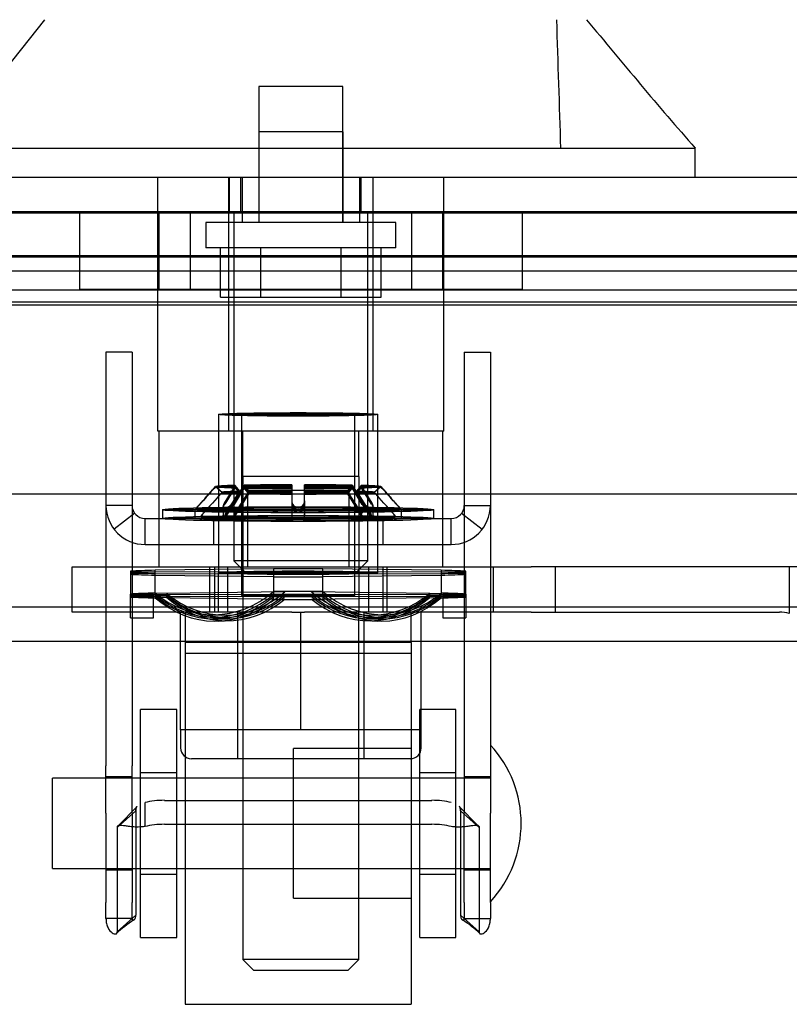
# Model space of a CAD drawing. Header units: inches. Extents: x 1 to 299, y -2 to 199.
# Tile 12 of 57: x 86.23 to 88.36, y 24.78 to 27.5. Entities that reach past the tile are written whole.
import ezdxf
from ezdxf.enums import TextEntityAlignment as Align
from ezdxf.lldxf.tags import DXFTag

# ---------------------------------------------------------------- set-up
doc = ezdxf.new("R2010")
doc.units = ezdxf.units.IN
doc.header["$MEASUREMENT"] = 0
for name, color, linetype in [('COM70220', 7, 'Continuous'), ('COM70838', 7, 'Continuous'), ('COM70839-1', 7, 'Continuous'), ('COM71195-5', 7, 'Continuous'), ('COM71298-1', 7, 'Continuous'), ('COM71299-1', 7, 'Continuous'), ('Default', 7, 'Continuous'), ('HAN13068', 7, 'Continuous'), ('HAN13068_NUT', 7, 'Continuous'), ('HAN13068_SCREW', 7, 'Continuous'), ('HAN_NUT', 7, 'Continuous'), ('NTS18147', 7, 'Continuous'), ('ROL87452', 7, 'Continuous'), ('RVT17786', 7, 'Continuous'), ('RVT19000', 7, 'Continuous'), ('SPC87322', 7, 'Continuous'), ('STD26122', 7, 'Continuous'), ('WAF25376', 7, 'Continuous'), ('WAM30038', 7, 'Continuous')]:
    doc.layers.add(name, color=color, linetype=linetype)
doc.styles.add('SEACAD_Times_New_Roman', font='times.ttf')
tags = doc.linetypes.add('HIDDEN2', pattern=[0.1875, 0.125, -0.0625]).pattern_tags.tags
tags[6:7] = [DXFTag(74, 4), DXFTag(75, 0), DXFTag(340, '0'), DXFTag(46, 0.0), DXFTag(50, 0.0), DXFTag(44, 0.0), DXFTag(45, 0.0)]
tags[4:5] = [DXFTag(74, 4), DXFTag(75, 0), DXFTag(340, '0'), DXFTag(46, 0.0), DXFTag(50, 0.0), DXFTag(44, 0.0), DXFTag(45, 0.0)]
doc.dimstyles.new('HAMMOND_(STH_-_300x200)', dxfattribs={"dimtxt": 1.5, "dimasz": 1.875, "dimexe": 0.75, "dimexo": 0.75, "dimgap": 0.375, "dimtad": 0, "dimtih": 1, "dimtoh": 1, "dimzin": 0, "dimdsep": 46, "dimtxsty": 'SEACAD_Times_New_Roman', "dimblk1": '_SE_FILLED', "dimblk2": '_SE_FILLED', "dimsah": 1, "dimcen": 0.75, "dimadec": 0, "dimazin": 0, "dimtfac": 0.8, "dimtofl": 0, "dimtmove": 0, "dimatfit": 3, "dimfxl": 1, "dimtolj": 1, "dimtzin": 0, "dimarcsym": 0})

# ---------------------------------------------------------------- blocks, each defined once
blk = doc.blocks.new('SE2')
at = {"layer": 'COM70220', "color": 7, "linetype": 'HIDDEN2'}
for p, q in [((68.4325, 26.9647), (88.9005, 26.9647)), ((68.4325, 26.9637), (88.9005, 26.9637)), ((68.4325, 26.9617), (88.9005, 26.9617)), ((68.4325, 26.7157), (88.9005, 26.7157))]:
    blk.add_line(p, q, dxfattribs=at)
at = {"layer": 'COM70838', "color": 7, "linetype": 'HIDDEN2'}
for p, q in [((86.377, 25.8587), (86.377, 25.9837)), ((86.377, 25.9837), (86.502, 25.9837)), ((86.502, 25.9837), (87.5576, 25.9837)), ((86.757, 25.9837), (86.757, 25.8587)), ((86.807, 25.9837), (86.807, 25.8587)), ((87.197, 25.8587), (87.197, 25.9837)), ((87.247, 25.9837), (87.247, 25.8587)), ((87.5405, 25.9837), (87.5405, 25.8587)), ((87.5576, 25.9837), (87.646, 25.9837)), ((88.3594, 25.9837), (87.646, 25.9837)), ((87.7135, 25.8587), (87.7135, 25.9837)), ((88.457, 25.9837), (88.3594, 25.9837)), ((88.3594, 25.9837), (88.3594, 25.8554)), ((86.502, 25.8587), (86.377, 25.8587)), ((86.9843, 25.8587), (86.502, 25.8587)), ((87.5576, 25.8587), (87.0197, 25.8587)), ((87.646, 25.8587), (87.5576, 25.8587)), ((87.646, 25.8587), (88.332, 25.8587))]:
    blk.add_line(p, q, dxfattribs=at)
blk.add_arc((88.332, 25.7417), 0.117, 76.4554, 90, dxfattribs=at)
at = {"layer": 'COM70839-1', "color": 7, "linetype": 'HIDDEN2'}
for p, q in [((86.5428, 26.5767), (86.4708, 26.5767)), ((86.4708, 26.5767), (86.4708, 26.5317)), ((86.5428, 26.5767), (86.5428, 26.5317)), ((87.4612, 26.5767), (87.5332, 26.5767)), ((87.4612, 26.5767), (87.4612, 26.5317)), ((87.5332, 26.5767), (87.5332, 26.5317)), ((86.4708, 26.5317), (86.4708, 25.4344)), ((86.5428, 26.5317), (86.5428, 25.4344)), ((87.4612, 26.5317), (87.4612, 25.4344)), ((87.5332, 26.5317), (87.5332, 25.4344)), ((86.5428, 26.1537), (86.4708, 26.1537)), ((87.4612, 26.1537), (87.5332, 26.1537)), ((86.5503, 26.1318), (86.4931, 26.0879)), ((86.5788, 26.1177), (87.4252, 26.1177)), ((86.5788, 26.0457), (86.5788, 26.1177)), ((86.768, 26.1177), (86.768, 26.0457)), ((86.8615, 26.1177), (86.8615, 26.0457)), ((87.1425, 26.0457), (87.1425, 26.1177)), ((87.236, 26.1177), (87.236, 26.0457)), ((87.4252, 26.0457), (87.4252, 26.1177)), ((87.4538, 26.1318), (87.5109, 26.0879)), ((86.5788, 26.0457), (87.4252, 26.0457)), ((86.4708, 25.3032), (86.4708, 25.4344)), ((86.5428, 25.3032), (86.5428, 25.4344)), ((87.4612, 25.4344), (87.4612, 25.3032)), ((87.5332, 25.4344), (87.5332, 25.3032)), ((86.5428, 25.4037), (86.4708, 25.4037)), ((87.5332, 25.4037), (87.4612, 25.4037)), ((86.5788, 25.2664), (86.5788, 25.3327)), ((86.6327, 25.3388), (87.3713, 25.3388)), ((86.4708, 25.3032), (86.4708, 25.0565)), ((86.5531, 25.3097), (86.5017, 25.2633)), ((86.5568, 25.322), (86.5041, 25.2685)), ((86.5568, 25.3219), (86.5042, 25.2686)), ((86.5428, 25.3032), (86.5428, 25.0565)), ((86.5531, 25.3097), (86.5531, 25.0217)), ((87.4999, 25.2685), (87.4472, 25.322)), ((87.4998, 25.2686), (87.4473, 25.3219)), ((87.4509, 25.3097), (87.5023, 25.2633)), ((87.4509, 25.3097), (87.4509, 25.0217)), ((87.4612, 25.0565), (87.4612, 25.3032)), ((87.5332, 25.0565), (87.5332, 25.3032)), ((86.5017, 25.2633), (86.5017, 24.9753)), ((86.6327, 25.2726), (87.3713, 25.2726)), ((87.5023, 25.2633), (87.5023, 24.9753)), ((86.4708, 25.1467), (86.5428, 25.1467)), ((87.4612, 25.1467), (87.5332, 25.1467)), ((86.4708, 25.0123), (86.4708, 25.0565)), ((86.5428, 25.0123), (86.5428, 25.0565)), ((87.4612, 25.0565), (87.4612, 25.0123)), ((87.5332, 25.0565), (87.5332, 25.0123)), ((86.5428, 25.0123), (86.4708, 25.0123)), ((86.5531, 25.0217), (86.5017, 24.9753)), ((87.4509, 25.0217), (87.5023, 24.9753)), ((87.4612, 25.0123), (87.5332, 25.0123))]:
    blk.add_line(p, q, dxfattribs=at)
for centre, radius, start, end in [((86.5788, 26.1537), 0.108, 180, 270), ((86.5788, 26.1537), 0.036, 180, 270), ((87.4252, 26.1537), 0.108, 270, 0), ((87.4252, 26.1537), 0.036, 270, 0), ((86.693, 24.7725), 0.2767, 121.5783, 134.4337), ((87.3112, 24.7729), 0.2764, 45.5509, 58.4259)]:
    blk.add_arc(centre, radius, start, end, dxfattribs=at)
for centre, major_axis, start_param, end_param in [((86.6327, 25.2998), (-0.1, 0), 4.712389, 5.281717), ((87.3713, 25.2998), (0.1, 0), 1.001468, 1.570796), ((86.6327, 25.2335), (0.1, 0), 1.570796, 2.140125), ((87.3713, 25.2335), (0.1, 0), 1.001468, 1.570796)]:
    blk.add_ellipse(centre, major_axis=major_axis, ratio=0.390731, start_param=start_param, end_param=end_param, dxfattribs=at)
for points, knots in [([(86.5531, 25.3097), (86.5531, 25.3102), (86.5531, 25.3107), (86.5532, 25.3113), (86.5532, 25.3115), (86.5532, 25.3118), (86.5532, 25.3119), (86.5533, 25.3129), (86.5533, 25.3136), (86.5537, 25.3156), (86.554, 25.317), (86.5552, 25.3198), (86.5561, 25.3212), (86.5573, 25.3225)], [0, 0, 0, 0, 0.03125, 0.03125, 0.046875, 0.046875, 0.0625, 0.0625, 0.125, 0.125, 0.25, 0.25, 0.4245775, 0.4245775, 0.4245775, 0.4245775]), ([(86.5564, 25.3215), (86.5556, 25.3205), (86.555, 25.3194), (86.5535, 25.3158), (86.5531, 25.313), (86.5531, 25.3097)], [0.617349, 0.617349, 0.617349, 0.617349, 0.75, 0.75, 1, 1, 1, 1]), ([(87.4509, 25.3097), (87.4509, 25.3102), (87.4509, 25.3107), (87.4509, 25.3113), (87.4508, 25.3115), (87.4508, 25.3118), (87.4508, 25.3119), (87.4508, 25.3129), (87.4507, 25.3136), (87.4504, 25.3156), (87.45, 25.317), (87.4489, 25.3198), (87.448, 25.3212), (87.4468, 25.3225)], [0, 0, 0, 0, 0.03125, 0.03125, 0.046875, 0.046875, 0.0625, 0.0625, 0.125, 0.125, 0.25, 0.25, 0.4245775, 0.4245775, 0.4245775, 0.4245775]), ([(87.4476, 25.3215), (87.4484, 25.3205), (87.449, 25.3194), (87.4505, 25.3158), (87.4509, 25.313), (87.4509, 25.3097)], [0.617349, 0.617349, 0.617349, 0.617349, 0.75, 0.75, 1, 1, 1, 1]), ([(86.5788, 25.2664), (86.5772, 25.2662), (86.574, 25.2658), (86.5677, 25.2653), (86.5601, 25.265), (86.5516, 25.265), (86.5413, 25.2657), (86.5301, 25.267), (86.5192, 25.2688), (86.5112, 25.2698), (86.5062, 25.2696), (86.5034, 25.2683), (86.502, 25.2664), (86.5018, 25.2643), (86.5017, 25.2633)], [0, 0, 0, 0, 0.040175, 0.080102, 0.158226, 0.23381, 0.30692, 0.445198, 0.573002, 0.690655, 0.799398, 0.868041, 0.934412, 1, 1, 1, 1]), ([(87.5023, 25.2633), (87.5023, 25.2641), (87.5021, 25.2655), (87.5014, 25.2674), (87.5001, 25.2686), (87.4962, 25.2702), (87.4878, 25.2693), (87.4759, 25.2673), (87.4675, 25.2662), (87.4595, 25.2654), (87.4496, 25.2649), (87.4379, 25.265), (87.4295, 25.2659), (87.4252, 25.2664)], [0, 0, 0, 0, 0.049102, 0.098523, 0.149018, 0.200844, 0.426475, 0.554365, 0.622319, 0.692911, 0.79099, 0.893216, 1, 1, 1, 1]), ([(87.4998, 25.2686), (87.5, 25.2685), (87.5009, 25.2678), (87.5021, 25.2664), (87.5022, 25.2643), (87.5023, 25.2633)], [0.8443495, 0.8443495, 0.8443495, 0.8443495, 0.868041, 0.9344119, 1, 1, 1, 1]), ([(86.4708, 25.0123), (86.4708, 25.0115), (86.4708, 25.0107), (86.4709, 25.0098), (86.4709, 25.0095), (86.4709, 25.0091), (86.4709, 25.009), (86.471, 25.0073), (86.4711, 25.0063), (86.4715, 25.0026), (86.4719, 25.0004), (86.4733, 24.9942), (86.4748, 24.9903), (86.4797, 24.9803), (86.4839, 24.9756), (86.4918, 24.97), (86.4954, 24.9691), (86.4991, 24.9699), (86.5001, 24.9705), (86.5009, 24.9717), (86.501, 24.9719), (86.5012, 24.9724), (86.5012, 24.9725), (86.5013, 24.9729), (86.5014, 24.9731), (86.5015, 24.9737), (86.5016, 24.9744), (86.5017, 24.9753)], [0, 0, 0, 0, 0.015625, 0.015625, 0.023438, 0.023438, 0.03125, 0.03125, 0.0625, 0.0625, 0.125, 0.125, 0.25, 0.25, 0.5, 0.5, 0.75, 0.75, 0.875, 0.875, 0.90625, 0.90625, 0.921875, 0.921875, 0.9375, 0.9375, 1, 1, 1, 1]), ([(86.5428, 25.0123), (86.5428, 25.0121), (86.5428, 25.0116), (86.543, 25.0106), (86.5433, 25.0095), (86.5439, 25.0086), (86.5455, 25.0073), (86.5488, 25.0079), (86.5513, 25.0117), (86.5524, 25.0152), (86.5528, 25.0172), (86.553, 25.0194), (86.5531, 25.021), (86.5531, 25.0217)], [0, 0, 0, 0, 0.026381, 0.052905, 0.106971, 0.162948, 0.220486, 0.464488, 0.727123, 0.794792, 0.862936, 0.931376, 1, 1, 1, 1]), ([(87.4509, 25.0217), (87.4509, 25.021), (87.451, 25.0194), (87.4512, 25.0172), (87.4516, 25.0152), (87.4527, 25.0117), (87.4553, 25.0079), (87.4585, 25.0073), (87.4601, 25.0086), (87.4607, 25.0095), (87.461, 25.0106), (87.4612, 25.0116), (87.4612, 25.0121), (87.4612, 25.0123)], [0, 0, 0, 0, 0.068623, 0.137063, 0.205208, 0.272877, 0.535512, 0.779514, 0.837052, 0.893029, 0.947093, 0.973617, 1, 1, 1, 1]), ([(87.5023, 24.9753), (87.5024, 24.9749), (87.5024, 24.9744), (87.5025, 24.9739), (87.5025, 24.9737), (87.5026, 24.9735), (87.5026, 24.9734), (87.5028, 24.9725), (87.503, 24.9719), (87.5039, 24.9705), (87.5049, 24.9699), (87.5087, 24.9691), (87.5122, 24.97), (87.5201, 24.9756), (87.5243, 24.9804), (87.5284, 24.9886), (87.5292, 24.9904), (87.5306, 24.9943), (87.5312, 24.9964), (87.5319, 24.9994), (87.5321, 25.0004), (87.5324, 25.0021), (87.5325, 25.0027), (87.5327, 25.0039), (87.5327, 25.0046), (87.5329, 25.0056), (87.5329, 25.0062), (87.533, 25.0071), (87.533, 25.0074), (87.5331, 25.008), (87.5331, 25.0085), (87.5331, 25.0094), (87.5332, 25.0106), (87.5332, 25.0123)], [0, 0, 0, 0, 0.03125, 0.03125, 0.046875, 0.046875, 0.0625, 0.0625, 0.125, 0.125, 0.25, 0.25, 0.5, 0.5, 0.75, 0.75, 0.8125, 0.8125, 0.875, 0.875, 0.90625, 0.90625, 0.921875, 0.921875, 0.9375, 0.9375, 0.953125, 0.953125, 0.960938, 0.960938, 0.96875, 0.96875, 1, 1, 1, 1])]:
    blk.add_open_spline(points, degree=3, knots=knots, dxfattribs=at)
at = {"layer": 'COM71195-5', "color": 7, "linetype": 'Continuous'}
for p, q in [((67.8565, 27.0607), (89.4765, 27.0607)), ((67.7616, 26.1857), (89.5714, 26.1857))]:
    blk.add_line(p, q, dxfattribs=at)
at = {"layer": 'COM71195-5', "color": 7, "linetype": 'HIDDEN2'}
for p, q in [((86.8111, 27.0607), (86.8111, 26.9657)), ((86.8425, 27.0607), (86.8425, 26.9657)), ((87.1765, 26.9657), (87.1765, 27.0607)), ((87.208, 27.0607), (87.208, 26.9657)), ((67.8565, 26.9657), (89.4765, 26.9657))]:
    blk.add_line(p, q, dxfattribs=at)
at = {"layer": 'COM71298-1', "color": 7, "linetype": 'HIDDEN2'}
for p, q in [((89.2675, 26.843), (68.2295, 26.843)), ((89.0175, 26.8005), (68.4795, 26.8005)), ((89.2672, 26.748), (68.2298, 26.748)), ((89.0175, 26.7069), (68.4795, 26.7069))]:
    blk.add_line(p, q, dxfattribs=at)
at = {"layer": 'COM71299-1', "color": 7, "linetype": 'HIDDEN2'}
for p, q in [((68.2295, 26.8407), (89.2675, 26.8407)), ((66.9495, 25.7787), (114.8195, 25.7787))]:
    blk.add_line(p, q, dxfattribs=at)
at = {"layer": 'COM71299-1', "color": 7, "linetype": 'Continuous'}
blk.add_line((66.9495, 25.8737), (114.8195, 25.8737), dxfattribs=at)
at = {"layer": 'HAN13068', "color": 7, "linetype": 'HIDDEN2'}
for p, q in [((86.0186, 27.1407), (86.3022, 27.4957)), ((87.126, 27.1857), (86.893, 27.1857)), ((86.893, 27.1857), (86.893, 26.9357)), ((87.126, 26.9357), (87.126, 27.1857)), ((86.614, 26.3587), (86.614, 27.0607)), ((86.8099, 26.3587), (86.8099, 27.0607)), ((86.847, 27.0607), (86.847, 26.9357)), ((87.172, 26.9357), (87.172, 27.0607)), ((87.2091, 26.3587), (87.2091, 27.0607)), ((87.405, 26.3587), (87.405, 27.0607)), ((86.8099, 26.3587), (86.614, 26.3587)), ((87.2091, 26.3587), (86.8099, 26.3587)), ((86.8495, 26.2337), (86.8495, 26.3587)), ((87.1695, 26.2337), (87.1695, 26.3587)), ((87.405, 26.3587), (87.2091, 26.3587)), ((87.0095, 26.2337), (86.8495, 26.2337)), ((87.1695, 26.2337), (87.0095, 26.2337)), ((86.8495, 25.8587), (86.8495, 24.8987)), ((87.1695, 24.8987), (87.1695, 25.8587)), ((87.1695, 24.8987), (86.8495, 24.8987)), ((86.8495, 24.8987), (86.8795, 24.8687)), ((87.1395, 24.8687), (87.1695, 24.8987)), ((87.1395, 24.8687), (86.8795, 24.8687))]:
    blk.add_line(p, q, dxfattribs=at)
at = {"layer": 'HAN13068', "color": 7, "linetype": 'Continuous'}
for p, q in [((85.9196, 27.1407), (86.2711, 27.1407)), ((86.2711, 27.1407), (86.5039, 27.1407)), ((86.5039, 27.1407), (86.9503, 27.1407)), ((86.9503, 27.1407), (87.0688, 27.1407)), ((87.0688, 27.1407), (87.1199, 27.1407)), ((87.1199, 27.1407), (87.2681, 27.1407)), ((87.2681, 27.1407), (87.7479, 27.1407)), ((87.7479, 27.1407), (88.0993, 27.1407)), ((88.0994, 27.0607), (88.0994, 27.1436))]:
    blk.add_line(p, q, dxfattribs=at)
blk.add_arc((100.2152, 37.685), 16.0617, 219.37458, 221.03271, dxfattribs=at)
at = {"layer": 'HAN13068', "color": 7, "linetype": 'HIDDEN2'}
blk.add_open_spline([(87.728, 27.1407), (87.7243, 27.259), (87.7205, 27.3774), (87.7168, 27.4957)], degree=3, dxfattribs=at)
at = {"layer": 'HAN13068_NUT', "color": 7, "linetype": 'HIDDEN2'}
for p, q in [((86.677, 25.5337), (86.677, 25.8587)), ((86.8345, 25.8587), (86.8345, 25.4537)), ((87.0095, 25.5337), (87.0095, 25.8587)), ((87.1845, 25.4537), (87.1845, 25.8587)), ((87.342, 25.5337), (87.342, 25.8587)), ((86.8433, 25.5337), (86.677, 25.5337)), ((86.677, 25.5337), (86.677, 25.4837)), ((87.0095, 25.5337), (86.8433, 25.5337)), ((87.1758, 25.5337), (87.0095, 25.5337)), ((87.342, 25.5337), (87.1758, 25.5337)), ((87.342, 25.4837), (87.342, 25.5337)), ((87.312, 25.4537), (86.707, 25.4537))]:
    blk.add_line(p, q, dxfattribs=at)
for centre, start, end in [((86.707, 25.4837), 180, 270), ((87.312, 25.4837), 270, 0)]:
    blk.add_arc(centre, 0.03, start, end, dxfattribs=at)
at = {"layer": 'HAN13068_SCREW', "color": 7, "linetype": 'HIDDEN2'}
for p, q in [((87.1255, 27.3107), (86.8935, 27.3107)), ((86.8935, 27.3107), (86.8935, 26.9357)), ((87.1255, 26.9357), (87.1255, 27.3107)), ((87.272, 26.9357), (86.747, 26.9357)), ((86.747, 26.9357), (86.747, 26.8657)), ((87.272, 26.8657), (87.272, 26.9357)), ((87.272, 26.8657), (86.747, 26.8657)), ((86.7872, 26.7287), (86.7872, 26.8657)), ((86.8984, 26.7287), (86.8984, 26.8657)), ((87.1207, 26.7287), (87.1207, 26.8657)), ((87.2318, 26.7287), (87.2318, 26.8657)), ((86.7872, 26.7287), (86.8984, 26.7287)), ((86.8984, 26.7287), (87.1207, 26.7287)), ((87.1207, 26.7287), (87.2318, 26.7287))]:
    blk.add_line(p, q, dxfattribs=at)
at = {"layer": 'HAN_NUT', "color": 7, "linetype": 'HIDDEN2'}
for p, q in [((86.3975, 26.9657), (86.3975, 26.7507)), ((86.617, 26.9657), (86.617, 26.7507)), ((86.7035, 26.9657), (86.7035, 26.7507)), ((87.3155, 26.9657), (87.3155, 26.7507)), ((87.402, 26.7507), (87.402, 26.9657)), ((87.6215, 26.9657), (87.6215, 26.7507)), ((86.3975, 26.7507), (86.7035, 26.7507)), ((86.7035, 26.7507), (87.3155, 26.7507)), ((87.3155, 26.7507), (87.6215, 26.7507))]:
    blk.add_line(p, q, dxfattribs=at)
at = {"layer": 'NTS18147', "color": 7, "linetype": 'HIDDEN2'}
for p, q in [((86.782, 26.4052), (86.782, 25.9677)), ((86.782, 26.4051), (86.782, 25.9677)), ((86.8455, 26.4052), (86.8455, 25.9047)), ((86.8455, 26.4051), (86.8455, 25.9047)), ((87.1585, 25.9047), (87.1585, 26.4052)), ((87.1585, 25.9047), (87.1585, 26.4051)), ((87.222, 25.9677), (87.222, 26.4052)), ((87.222, 25.9677), (87.222, 26.4051)), ((86.539, 25.9719), (86.539, 25.9089)), ((86.539, 25.9688), (86.539, 25.9089)), ((86.934, 25.9787), (86.607, 25.9745)), ((86.607, 25.9115), (86.607, 25.9745)), ((86.934, 25.9706), (86.607, 25.9695)), ((86.607, 25.9065), (86.607, 25.9695)), ((86.607, 25.9659), (86.934, 25.9648)), ((86.607, 25.961), (86.934, 25.9568)), ((86.934, 25.9787), (86.934, 25.9157)), ((86.934, 25.9706), (86.934, 25.9076)), ((87.397, 25.9745), (87.07, 25.9787)), ((87.07, 25.9157), (87.07, 25.9787)), ((87.397, 25.9695), (87.07, 25.9706)), ((87.07, 25.9076), (87.07, 25.9706)), ((87.07, 25.9648), (87.397, 25.9659)), ((87.07, 25.9568), (87.397, 25.961)), ((87.397, 25.9745), (87.397, 25.9115)), ((87.397, 25.9695), (87.397, 25.9065)), ((87.465, 25.9089), (87.465, 25.9719)), ((87.465, 25.9089), (87.465, 25.9688)), ((86.602, 25.9089), (86.539, 25.9089)), ((86.539, 25.8427), (86.539, 25.9089)), ((86.602, 25.9058), (86.539, 25.9058)), ((86.539, 25.8427), (86.539, 25.9058)), ((86.602, 25.9036), (86.539, 25.9036)), ((86.602, 25.9006), (86.539, 25.9006)), ((86.602, 25.8427), (86.602, 25.9089)), ((86.602, 25.8427), (86.602, 25.9058)), ((86.607, 25.9115), (86.607, 25.898)), ((86.6385, 25.9103), (86.607, 25.9115)), ((86.607, 25.9065), (86.607, 25.9029)), ((86.6385, 25.9062), (86.607, 25.9065)), ((86.6385, 25.9032), (86.607, 25.9029)), ((86.6385, 25.8992), (86.607, 25.898)), ((86.9655, 25.9145), (86.6385, 25.9103)), ((86.9655, 25.9073), (86.6385, 25.9062)), ((86.6385, 25.9032), (86.9655, 25.9021)), ((86.6385, 25.8992), (86.9655, 25.895)), ((86.934, 25.8938), (86.934, 25.9157)), ((86.9655, 25.9145), (86.934, 25.9157)), ((86.934, 25.9018), (86.934, 25.9076)), ((86.9655, 25.9073), (86.934, 25.9076)), ((86.9655, 25.9021), (86.934, 25.9018)), ((87.0385, 25.9145), (87.07, 25.9157)), ((87.3655, 25.9103), (87.0385, 25.9145)), ((87.0385, 25.9073), (87.07, 25.9076)), ((87.3655, 25.9062), (87.0385, 25.9073)), ((87.0385, 25.9021), (87.3655, 25.9032)), ((87.0385, 25.9021), (87.07, 25.9018)), ((87.0385, 25.895), (87.3655, 25.8992)), ((87.07, 25.9157), (87.07, 25.8938)), ((87.07, 25.9076), (87.07, 25.9018)), ((87.3655, 25.9103), (87.397, 25.9115)), ((87.3655, 25.9062), (87.397, 25.9065)), ((87.3655, 25.9032), (87.397, 25.9029)), ((87.3655, 25.8992), (87.397, 25.898)), ((87.397, 25.898), (87.397, 25.9115)), ((87.397, 25.9029), (87.397, 25.9065)), ((87.402, 25.9089), (87.465, 25.9089)), ((87.402, 25.9089), (87.402, 25.8427)), ((87.402, 25.9058), (87.465, 25.9058)), ((87.402, 25.9058), (87.402, 25.8427)), ((87.402, 25.9036), (87.465, 25.9036)), ((87.402, 25.9006), (87.465, 25.9006)), ((87.465, 25.9089), (87.465, 25.8427)), ((87.465, 25.9058), (87.465, 25.8427)), ((86.9655, 25.895), (86.934, 25.8938)), ((87.0385, 25.895), (87.07, 25.8938)), ((86.7583, 25.8518), (86.7898, 25.8506)), ((86.7673, 25.8451), (86.7988, 25.8448)), ((87.2053, 25.8448), (87.2368, 25.8451)), ((87.2142, 25.8506), (87.2457, 25.8518)), ((86.539, 25.8427), (86.602, 25.8427)), ((86.539, 25.8427), (86.602, 25.8427)), ((86.7738, 25.8403), (86.8053, 25.8407)), ((86.7827, 25.8341), (86.8142, 25.8353)), ((87.1898, 25.8353), (87.2213, 25.8341)), ((87.1988, 25.8407), (87.2303, 25.8403)), ((87.402, 25.8427), (87.465, 25.8427)), ((87.402, 25.8427), (87.465, 25.8427))]:
    blk.add_line(p, q, dxfattribs=at)
for centre, start, end in [((87.002, -58.1064), 89.953641, 90.046359), ((87.002, 110.0418), 269.953641, 270.046359), ((87.002, -58.1694), 89.953641, 90.046359), ((87.002, 109.9788), 269.953641, 270.046359)]:
    blk.add_arc(centre, 84.0771, start, end, dxfattribs=at)
for centre, major_axis, ratio in [((87.002, 26.4051), (0.22, 0), 0.022078), ((87.002, 26.4052), (-0.22, 0), 0.005892), ((87.002, 26.4051), (0.1565, 0), 0.022078), ((87.002, 26.4052), (-0.1565, 0), 0.005892), ((87.002, 25.9677), (0.22, 0), 0.022078), ((87.002, 25.9677), (-0.22, 0), 0.005892), ((87.002, 25.9047), (0.1565, 0), 0.022078), ((87.002, 25.9047), (-0.1565, 0), 0.005892)]:
    blk.add_ellipse(centre, major_axis=major_axis, ratio=ratio, dxfattribs=at)
for centre, major_axis, ratio, start_param, end_param in [((87.002, 25.9677), (-0.5, 0), 0.022078, -0.660077, -0.38712), ((87.002, 25.9677), (-0.5, 0), 0.005892, -0.660077, -0.38712), ((87.002, 25.9677), (-0.5, 0), 0.005892, 0.38712, 0.660077), ((87.002, 25.9677), (-0.5, 0), 0.022078, 0.38712, 0.660077), ((87.002, 25.9677), (0.5, 0), 0.022078, 1.434318, 1.707275), ((87.002, 25.9677), (-0.5, 0), 0.022078, 1.434318, 1.707275), ((87.002, 25.9677), (0.5, 0), 0.022078, 0.38712, 0.660077), ((87.002, 25.9677), (0.5, 0), 0.005892, 0.38712, 0.660077), ((87.002, 25.9677), (0.5, 0), 0.005892, -0.660077, -0.38712), ((87.002, 25.9677), (0.5, 0), 0.022078, -0.660077, -0.38712), ((87.002, 25.9047), (-0.5, 0), 0.022078, -0.660077, -0.38712), ((87.002, 25.9047), (-0.5, 0), 0.005892, -0.660077, -0.38712), ((87.002, 25.9047), (-0.5, 0), 0.005892, 0.38712, 0.660077), ((87.002, 25.9047), (-0.5, 0), 0.022078, 0.38712, 0.660077), ((86.7705, 26.1699), (0.0122, 0.3181), 0.865814, 2.551021, 3.820441), ((86.7705, 26.1634), (0.0032, 0.3183), 0.86601, 2.518666, 3.788085), ((86.7705, 26.1587), (-0.0032, 0.3183), 0.86601, 2.4951, 3.764519), ((86.802, 26.1687), (0.0122, 0.3181), 0.865814, 2.551021, 3.820441), ((86.802, 26.1631), (0.0032, 0.3183), 0.86601, 2.518666, 3.788085), ((86.802, 26.159), (-0.0032, 0.3183), 0.86601, 2.4951, 3.764519), ((86.802, 26.1534), (-0.0122, 0.3181), 0.865814, 2.462745, 3.732164), ((87.002, 25.9047), (-0.5, 0), 0.022078, 4.575911, 4.848867), ((87.202, 26.1687), (-0.0122, 0.3181), 0.865814, 2.462745, 3.732164), ((87.202, 26.1631), (-0.0032, 0.3183), 0.86601, 2.4951, 3.764519), ((87.202, 26.159), (0.0032, 0.3183), 0.86601, 2.518666, 3.788085), ((87.202, 26.1534), (0.0122, 0.3181), 0.865814, 2.551021, 3.820441), ((87.2335, 26.1699), (-0.0122, 0.3181), 0.865814, 2.462745, 3.732164), ((87.2335, 26.1634), (-0.0032, 0.3183), 0.86601, 2.4951, 3.764519), ((87.2335, 26.1587), (0.0032, 0.3183), 0.86601, 2.518666, 3.788085), ((87.002, 25.9047), (0.5, 0), 0.022078, 0.38712, 0.660077), ((87.002, 25.9047), (0.5, 0), 0.005892, 0.38712, 0.660077), ((87.002, 25.9047), (0.5, 0), 0.005892, -0.660077, -0.38712), ((87.002, 25.9047), (0.5, 0), 0.022078, -0.660077, -0.38712), ((86.7705, 26.1522), (-0.0122, 0.3181), 0.865814, 2.462745, 3.732164), ((87.002, 25.9047), (0.5, 0), 0.022078, 4.575911, 4.848867), ((87.2335, 26.1522), (0.0122, 0.3181), 0.865814, 2.551021, 3.820441)]:
    blk.add_ellipse(centre, major_axis=major_axis, ratio=ratio, start_param=start_param, end_param=end_param, dxfattribs=at)
at = {"layer": 'ROL87452', "color": 7, "linetype": 'HIDDEN2'}
for p, q in [((86.6895, 25.7752), (86.6895, 24.7752)), ((87.3145, 25.7752), (86.6895, 25.7752)), ((87.3145, 25.7752), (87.3145, 24.7752)), ((86.9895, 25.0687), (86.9895, 25.4817)), ((87.3145, 25.4817), (86.9895, 25.4817)), ((86.9895, 25.4002), (86.6895, 25.4002)), ((86.6895, 25.1502), (86.9895, 25.1502)), ((86.9895, 25.0687), (87.3145, 25.0687)), ((86.6895, 24.7752), (87.3145, 24.7752))]:
    blk.add_line(p, q, dxfattribs=at)
at = {"layer": 'RVT17786', "color": 7, "linetype": 'HIDDEN2'}
for p, q in [((86.3232, 25.1502), (86.3232, 25.4002)), ((87.5332, 25.4002), (86.3232, 25.4002)), ((86.3232, 25.1502), (87.5332, 25.1502))]:
    blk.add_line(p, q, dxfattribs=at)
blk.add_arc((87.3, 25.2752), 0.3182, 317.1291, 42.8709, dxfattribs=at)
at = {"layer": 'RVT19000', "color": 7, "linetype": 'HIDDEN2'}
for p, q in [((86.8615, 26.1957), (87.1425, 26.1957)), ((86.8615, 26.1957), (86.8615, 25.9837)), ((87.1425, 25.9837), (87.1425, 26.1957)), ((86.807, 25.9837), (86.807, 25.8587)), ((87.197, 25.8587), (87.197, 25.9837)), ((86.6895, 25.8587), (86.6895, 25.7752)), ((86.9843, 25.8587), (87.0197, 25.8587)), ((87.3145, 25.7752), (87.3145, 25.8587)), ((86.6895, 25.7457), (87.3145, 25.7457))]:
    blk.add_line(p, q, dxfattribs=at)
at = {"layer": 'SPC87322', "color": 7, "linetype": 'HIDDEN2'}
for p, q in [((86.617, 26.3587), (86.617, 25.9837)), ((87.402, 25.9837), (87.402, 26.3587)), ((86.8495, 26.2337), (86.8495, 25.8587)), ((87.1695, 26.2337), (87.1695, 25.8587)), ((86.772, 25.8587), (86.772, 25.9837)), ((87.237, 25.8587), (87.237, 25.9837)), ((86.782, 25.8587), (86.782, 25.9677))]:
    blk.add_line(p, q, dxfattribs=at)
at = {"layer": 'STD26122', "color": 7, "linetype": 'HIDDEN2'}
for p, q in [((86.8245, 26.9657), (86.8245, 26.0007)), ((87.1945, 26.0007), (87.1945, 26.9657)), ((87.1945, 26.0007), (86.8245, 26.0007)), ((86.8245, 26.0007), (86.8595, 25.9657)), ((87.1595, 25.9657), (87.1945, 26.0007)), ((86.8595, 25.9657), (87.1595, 25.9657))]:
    blk.add_line(p, q, dxfattribs=at)
at = {"layer": 'WAF25376', "color": 7, "linetype": 'HIDDEN2'}
for p, q in [((86.5662, 24.9602), (86.5662, 25.5902)), ((86.6662, 25.5902), (86.5662, 25.5902)), ((86.6662, 24.9602), (86.6662, 25.5902)), ((87.3379, 24.9602), (87.3379, 25.5902)), ((87.4379, 25.5902), (87.3379, 25.5902)), ((87.4379, 24.9602), (87.4379, 25.5902)), ((86.6662, 25.4152), (86.5662, 25.4152)), ((87.4379, 25.4152), (87.3379, 25.4152)), ((86.5662, 25.1352), (86.6662, 25.1352)), ((87.3379, 25.1352), (87.4379, 25.1352)), ((86.5662, 24.9602), (86.6662, 24.9602)), ((87.3379, 24.9602), (87.4379, 24.9602))]:
    blk.add_line(p, q, dxfattribs=at)
at = {"layer": 'WAM30038', "color": 7, "linetype": 'HIDDEN2'}
for p, q in [((86.7737, 26.206), (86.7917, 26.1901)), ((86.7737, 26.2057), (86.7917, 26.1898)), ((86.7917, 26.1896), (86.7737, 26.2055)), ((86.7917, 26.1893), (86.7737, 26.2052)), ((86.8282, 26.2089), (86.7999, 26.1646)), ((86.8282, 26.2065), (86.7999, 26.1618)), ((86.7999, 26.1597), (86.8282, 26.2048)), ((86.7999, 26.1568), (86.8282, 26.2023)), ((86.8247, 26.1652), (86.853, 26.2095)), ((86.8247, 26.1619), (86.853, 26.2067)), ((86.853, 26.2046), (86.8247, 26.1595)), ((86.853, 26.2018), (86.8247, 26.1563)), ((86.841, 26.1927), (86.8282, 26.2089)), ((86.841, 26.1905), (86.8282, 26.2065)), ((86.8282, 26.2048), (86.841, 26.1889)), ((86.8282, 26.2023), (86.841, 26.1867)), ((86.853, 26.2095), (86.8657, 26.1932)), ((86.853, 26.2067), (86.8657, 26.1906)), ((86.8657, 26.1887), (86.853, 26.2046)), ((86.8657, 26.1861), (86.853, 26.2018)), ((86.9845, 26.2107), (86.9845, 26.1667)), ((86.9845, 26.207), (86.9845, 26.1623)), ((87.0195, 26.1667), (87.0195, 26.2107)), ((87.0195, 26.1623), (87.0195, 26.207)), ((87.1383, 26.1932), (87.151, 26.2095)), ((87.1383, 26.1906), (87.151, 26.2067)), ((87.151, 26.2046), (87.1383, 26.1887)), ((87.151, 26.2018), (87.1383, 26.1861)), ((87.151, 26.2095), (87.1793, 26.1652)), ((87.151, 26.2067), (87.1793, 26.1619)), ((87.1793, 26.1595), (87.151, 26.2046)), ((87.1793, 26.1563), (87.151, 26.2018)), ((87.1758, 26.2089), (87.1631, 26.1927)), ((87.1758, 26.2065), (87.1631, 26.1905)), ((87.1631, 26.1889), (87.1758, 26.2048)), ((87.1631, 26.1867), (87.1758, 26.2023)), ((87.2041, 26.1646), (87.1758, 26.2089)), ((87.2041, 26.1618), (87.1758, 26.2065)), ((87.1758, 26.2048), (87.2041, 26.1597)), ((87.1758, 26.2023), (87.2041, 26.1568)), ((87.2123, 26.1901), (87.2303, 26.206)), ((87.2123, 26.1898), (87.2303, 26.2057)), ((87.2303, 26.2055), (87.2123, 26.1896)), ((87.2303, 26.2052), (87.2123, 26.1893)), ((86.7999, 26.1285), (86.841, 26.1927)), ((86.7999, 26.1257), (86.841, 26.1905)), ((86.841, 26.1889), (86.7999, 26.1236)), ((86.841, 26.1867), (86.7999, 26.1207)), ((86.8657, 26.1932), (86.8247, 26.1291)), ((86.8657, 26.1906), (86.8247, 26.1258)), ((86.8247, 26.1234), (86.8657, 26.1887)), ((86.8247, 26.1202), (86.8657, 26.1861)), ((87.1793, 26.1291), (87.1383, 26.1932)), ((87.1793, 26.1258), (87.1383, 26.1906)), ((87.1383, 26.1887), (87.1793, 26.1234)), ((87.1383, 26.1861), (87.1793, 26.1202)), ((87.1631, 26.1927), (87.2041, 26.1285)), ((87.1631, 26.1905), (87.2041, 26.1257)), ((87.2041, 26.1236), (87.1631, 26.1889)), ((87.2041, 26.1207), (87.1631, 26.1867)), ((86.7948, 26.1514), (86.7948, 26.1219)), ((86.7948, 26.1484), (86.7948, 26.1188)), ((86.9845, 26.1667), (86.9845, 26.1305)), ((86.9845, 26.1623), (86.9845, 26.1262)), ((87.0195, 26.1667), (87.0195, 26.1305)), ((87.0195, 26.1623), (87.0195, 26.1262)), ((87.2092, 26.1219), (87.2092, 26.1515)), ((87.2092, 26.1188), (87.2092, 26.1484)), ((86.627, 26.1417), (86.627, 26.1177)), ((86.627, 26.1417), (86.627, 26.1177)), ((86.7162, 26.1417), (86.7162, 26.1177)), ((86.7162, 26.1417), (86.7162, 26.1177)), ((86.7948, 26.1219), (86.7948, 26.1135)), ((86.7948, 26.1188), (86.7948, 26.1166)), ((86.7999, 26.1207), (86.7963, 26.1137)), ((86.8195, 26.1132), (86.8247, 26.1202)), ((86.9845, 26.1303), (86.9845, 26.1187)), ((86.9845, 26.1259), (86.9845, 26.123)), ((86.9845, 26.1187), (86.9857, 26.1116)), ((87.0184, 26.1116), (87.0195, 26.1187)), ((87.0195, 26.1187), (87.0195, 26.1303)), ((87.0195, 26.123), (87.0195, 26.1259)), ((87.1793, 26.1202), (87.1846, 26.1132)), ((87.2077, 26.1137), (87.2041, 26.1207)), ((87.2092, 26.1135), (87.2092, 26.1219)), ((87.2092, 26.1166), (87.2092, 26.1188)), ((87.2878, 26.1177), (87.2878, 26.1417)), ((87.2878, 26.1177), (87.2878, 26.1417)), ((87.377, 26.1177), (87.377, 26.1417)), ((87.377, 26.1177), (87.377, 26.1417))]:
    blk.add_line(p, q, dxfattribs=at)
for centre, radius, start, end in [((87.1807, 25.7409), 0.6134, 136.7672, 139.2095), ((86.4462, 26.4125), 0.3824, 314.9192, 318.7523), ((87.0024, 26.1659), 0.0179, 177.6924, 268.6479), ((87.0026, 26.1615), 0.0181, 177.2992, 268.1669), ((87.0026, 26.1581), 0.0181, 176.7772, 268.0708), ((87.0028, 26.1537), 0.0183, 176.3791, 267.6442), ((87.0016, 26.1659), 0.0179, 271.1726, 2.4871), ((87.0015, 26.1614), 0.018, 271.6134, 2.9205), ((87.0013, 26.1582), 0.0182, 272.1772, 2.9748), ((87.0012, 26.1537), 0.0184, 272.6416, 3.3352), ((87.5326, 26.3888), 0.3479, 221.0574, 225.2712)]:
    blk.add_arc(centre, radius, start, end, dxfattribs=at)
for centre, major_axis, ratio, start_param, end_param in [((87.002, 26.2056), (-0.2289, 0), 0.022078, -0.708884, -0.076515), ((87.002, 26.2056), (-0.2289, 0), 0.005892, -0.708884, -0.076515), ((87.002, 26.2056), (-0.2289, 0), 0.005892, 0.076515, 0.708884), ((87.002, 26.2056), (-0.2289, 0), 0.022078, 0.076515, 0.708884), ((87.002, 26.2056), (-0.2289, 0), 0.022078, -1.494282, -0.861913), ((87.002, 26.2056), (-0.2289, 0), 0.005892, -1.494282, -0.861913), ((87.002, 26.2056), (-0.2289, 0), 0.005892, 0.861913, 1.494282), ((87.002, 26.2056), (-0.2289, 0), 0.022078, 0.861913, 1.494282), ((87.002, 26.2056), (0.2289, 0), 0.022078, 0.861913, 1.494282), ((87.002, 26.2056), (0.2289, 0), 0.005892, 0.861913, 1.494282), ((87.002, 26.2056), (0.2289, 0), 0.005892, -1.494282, -0.861913), ((87.002, 26.2056), (0.2289, 0), 0.022078, -1.494282, -0.861913), ((87.002, 26.2056), (0.2289, 0), 0.022078, 0.076515, 0.708884), ((87.002, 26.2056), (0.2289, 0), 0.005892, 0.076515, 0.708884), ((87.002, 26.2056), (0.2289, 0), 0.005892, -0.708884, -0.076515), ((87.002, 26.2056), (0.2289, 0), 0.022078, -0.708884, -0.076515), ((87.002, 26.1897), (-0.211, 0), 0.022078, -0.702364, -0.083034), ((87.002, 26.1897), (-0.211, 0), 0.005892, -0.702364, -0.083034), ((87.002, 26.1897), (-0.211, 0), 0.005892, 0.083034, 0.702364), ((87.002, 26.1897), (-0.211, 0), 0.022078, 0.083034, 0.702364), ((87.002, 26.1897), (-0.211, 0), 0.022078, -1.487763, -0.868432), ((87.002, 26.1897), (-0.211, 0), 0.005892, -1.487763, -0.868432), ((87.002, 26.1897), (-0.211, 0), 0.005892, 0.868432, 1.487763), ((87.002, 26.1897), (-0.211, 0), 0.022078, 0.868432, 1.487763), ((87.002, 26.1897), (0.211, 0), 0.022078, 0.868432, 1.487763), ((87.002, 26.1897), (0.211, 0), 0.005892, 0.868432, 1.487763), ((87.002, 26.1897), (0.211, 0), 0.005892, -1.487763, -0.868432), ((87.002, 26.1897), (0.211, 0), 0.022078, -1.487763, -0.868432), ((87.002, 26.1897), (0.211, 0), 0.022078, 0.083034, 0.702364), ((87.002, 26.1897), (0.211, 0), 0.005892, 0.083034, 0.702364), ((87.002, 26.1897), (0.211, 0), 0.005892, -0.702364, -0.083034), ((87.002, 26.1897), (0.211, 0), 0.022078, -0.702364, -0.083034), ((87.002, 26.1417), (-0.2858, 0), 0.022078, 5.497787, 6.283185), ((87.002, 26.1417), (-0.2858, 0), 0.022078, 4.712389, 5.497787), ((87.002, 26.1417), (0.2858, 0), 0.022078, 0.785398, 1.570796), ((87.002, 26.1417), (-0.2858, 0), 0.022078, 3.141593, 3.926991), ((87.002, 26.1417), (-0.2858, 0), 0.005892, 5.497787, 6.283185), ((87.002, 26.1417), (0.2858, 0), 0.005892, 3.141593, 3.926991), ((87.002, 26.1417), (0.2858, 0), 0.022078, 3.141593, 3.926991), ((86.7337, 26.1177), (0.0175, 0), 0.022078, 1.935139, 4.348046), ((86.7337, 26.1177), (0.0175, 0), 0.005892, 1.935139, 4.348046), ((87.002, 26.1177), (-0.275, 0), 0.022078, -0.725904, -0.059494), ((87.002, 26.1177), (-0.275, 0), 0.005892, -0.725904, -0.059494), ((87.002, 26.1177), (-0.275, 0), 0.005892, 0.059494, 0.725904), ((87.002, 26.1177), (-0.275, 0), 0.022078, 0.059494, 0.725904), ((86.8123, 26.1219), (0.0175, 0), 0.022078, 1.149741, 3.562648), ((86.8123, 26.1188), (0.0175, 0), 0.005892, 1.149741, 3.562648), ((86.8123, 26.1166), (0.0175, 0), 0.005892, 2.720537, 5.133444), ((87.002, 26.1417), (-0.2858, 0), 0.005892, 4.712389, 5.497787), ((87.002, 26.1417), (0.2858, 0), 0.005892, 3.926991, 4.712389), ((87.002, 26.1417), (-0.2858, 0), 0.022078, 0.785398, 1.570796), ((87.002, 26.1177), (-0.275, 0), 0.022078, -1.511302, -0.844892), ((87.002, 26.1177), (-0.275, 0), 0.005892, -1.511302, -0.844892), ((87.002, 26.1177), (-0.275, 0), 0.005892, 0.844892, 1.511302), ((87.002, 26.1236), (-0.0175, 0), 0.022078, 3.505935, 5.918843), ((87.002, 26.1193), (-0.0175, 0), 0.005892, 3.505935, 5.918843), ((87.002, 26.1417), (-0.2858, 0), 0.005892, 3.926991, 4.712389), ((87.002, 26.1417), (0.2858, 0), 0.005892, 4.712389, 5.497787), ((87.002, 26.1417), (0.2858, 0), 0.022078, 4.712389, 5.497787), ((87.002, 26.1177), (0.275, 0), 0.022078, 0.844892, 1.511302), ((87.002, 26.1177), (0.275, 0), 0.005892, 0.844892, 1.511302), ((87.002, 26.1177), (0.275, 0), 0.005892, -1.511302, -0.844892), ((87.1917, 26.1219), (-0.0175, 0), 0.022078, 2.720537, 5.133444), ((87.1917, 26.1188), (-0.0175, 0), 0.005892, 2.720537, 5.133444), ((87.1917, 26.1166), (-0.0175, 0), 0.005892, 1.149741, 3.562648), ((87.002, 26.1417), (-0.2858, 0), 0.005892, 3.141593, 3.926991), ((87.002, 26.1417), (0.2858, 0), 0.005892, 5.497787, 6.283185), ((87.002, 26.1417), (0.2858, 0), 0.022078, 5.497787, 6.283185), ((87.002, 26.1177), (0.275, 0), 0.022078, 0.059494, 0.725904), ((87.002, 26.1177), (0.275, 0), 0.005892, 0.059494, 0.725904), ((87.002, 26.1177), (0.275, 0), 0.005892, -0.725904, -0.059494), ((87.002, 26.1177), (0.275, 0), 0.022078, -0.725904, -0.059494), ((87.2703, 26.1177), (-0.0175, 0), 0.022078, 1.935139, 4.348046), ((87.2703, 26.1177), (-0.0175, 0), 0.005892, 1.935139, 4.348046), ((86.8123, 26.1135), (0.0175, 0), 0.022078, 2.720537, 5.133444), ((87.002, 26.1177), (-0.275, 0), 0.022078, 0.844892, 1.511302), ((87.002, 26.1161), (0.0175, 0), 0.005892, 3.505935, 5.918843), ((87.002, 26.1118), (0.0175, 0), 0.022078, 3.505935, 5.918843), ((87.002, 26.1177), (0.275, 0), 0.022078, -1.511302, -0.844892), ((87.1917, 26.1135), (-0.0175, 0), 0.022078, 1.149741, 3.562648)]:
    blk.add_ellipse(centre, major_axis=major_axis, ratio=ratio, start_param=start_param, end_param=end_param, dxfattribs=at)
for centre, major_axis, ratio in [((87.002, 26.1417), (-0.375, 0), 0.022078), ((87.002, 26.1417), (0.375, 0), 0.005892), ((87.002, 26.1177), (-0.375, 0), 0.022078), ((87.002, 26.1177), (0.375, 0), 0.005892)]:
    blk.add_ellipse(centre, major_axis=major_axis, ratio=ratio, dxfattribs=at)
for points, knots in [([(86.7337, 26.1611), (86.7356, 26.1632), (86.7375, 26.1653), (86.7394, 26.1675), (86.7508, 26.1803), (86.7623, 26.1932), (86.7737, 26.206)], [0, 0, 0, 0, 0.141448, 0.141448, 0.141448, 1, 1, 1, 1]), ([(86.7337, 26.1608), (86.7356, 26.163), (86.7375, 26.1651), (86.7394, 26.1672), (86.7508, 26.18), (86.7623, 26.1929), (86.7737, 26.2057)], [0, 0, 0, 0, 0.141448, 0.141448, 0.141448, 1, 1, 1, 1]), ([(86.7737, 26.2052), (86.7623, 26.1924), (86.7508, 26.1795), (86.7394, 26.1667), (86.7375, 26.1646), (86.7356, 26.1625), (86.7337, 26.1603)], [0, 0, 0, 0, 0.858552, 0.858552, 0.858552, 1, 1, 1, 1]), ([(87.2303, 26.206), (87.2417, 26.1932), (87.2532, 26.1803), (87.2646, 26.1675), (87.2665, 26.1653), (87.2684, 26.1632), (87.2703, 26.1611)], [0, 0, 0, 0, 0.858552, 0.858552, 0.858552, 1, 1, 1, 1]), ([(87.2303, 26.2057), (87.2417, 26.1929), (87.2532, 26.18), (87.2646, 26.1672), (87.2665, 26.1651), (87.2684, 26.163), (87.2703, 26.1608)], [0, 0, 0, 0, 0.858552, 0.858552, 0.858552, 1, 1, 1, 1]), ([(87.2703, 26.1603), (87.2684, 26.1625), (87.2665, 26.1646), (87.2646, 26.1667), (87.2532, 26.1795), (87.2417, 26.1924), (87.2303, 26.2052)], [0, 0, 0, 0, 0.141448, 0.141448, 0.141448, 1, 1, 1, 1]), ([(86.7917, 26.1901), (86.7738, 26.17), (86.7559, 26.1499), (86.738, 26.1298), (86.7366, 26.1282), (86.7351, 26.1266), (86.7337, 26.125)], [0, 0, 0, 0, 0.926871, 0.926871, 0.926871, 1, 1, 1, 1]), ([(86.7917, 26.1898), (86.7738, 26.1697), (86.7559, 26.1496), (86.738, 26.1295), (86.7366, 26.1279), (86.7351, 26.1263), (86.7337, 26.1247)], [0, 0, 0, 0, 0.926871, 0.926871, 0.926871, 1, 1, 1, 1]), ([(87.2703, 26.125), (87.2689, 26.1266), (87.2675, 26.1282), (87.266, 26.1298), (87.2481, 26.1499), (87.2302, 26.17), (87.2123, 26.1901)], [0, 0, 0, 0, 0.073129, 0.073129, 0.073129, 1, 1, 1, 1]), ([(87.2703, 26.1247), (87.2689, 26.1263), (87.2675, 26.1279), (87.266, 26.1295), (87.2481, 26.1496), (87.2302, 26.1697), (87.2123, 26.1898)], [0, 0, 0, 0, 0.073129, 0.073129, 0.073129, 1, 1, 1, 1]), ([(86.7999, 26.1646), (86.7986, 26.1625), (86.7975, 26.1605), (86.7957, 26.1564), (86.7951, 26.1545), (86.7948, 26.1522), (86.7948, 26.1518), (86.7948, 26.1514)], [0, 0, 0, 0, 0.25, 0.25, 0.5, 0.5, 0.5626015, 0.5626015, 0.5626015, 0.5626015]), ([(86.7999, 26.1618), (86.7986, 26.1596), (86.7975, 26.1575), (86.7957, 26.1535), (86.7951, 26.1515), (86.7948, 26.1492), (86.7948, 26.1487), (86.7948, 26.1483)], [0, 0, 0, 0, 0.25, 0.25, 0.5, 0.5, 0.5626015, 0.5626015, 0.5626015, 0.5626015]), ([(86.7948, 26.1461), (86.7948, 26.1465), (86.7948, 26.147), (86.7953, 26.1511), (86.7972, 26.1554), (86.7999, 26.1597)], [0.4389304, 0.4389304, 0.4389304, 0.4389304, 0.5, 0.5, 1, 1, 1, 1]), ([(86.7999, 26.1461), (86.802, 26.1462), (86.8045, 26.147), (86.8094, 26.1496), (86.8118, 26.1512), (86.8184, 26.1568), (86.822, 26.161), (86.8247, 26.1652)], [0, 0, 0, 0, 0.25, 0.25, 0.5, 0.5, 1, 1, 1, 1]), ([(86.7999, 26.1429), (86.802, 26.1429), (86.8045, 26.1437), (86.8094, 26.1462), (86.8118, 26.1479), (86.8184, 26.1534), (86.822, 26.1576), (86.8247, 26.1619)], [0, 0, 0, 0, 0.25, 0.25, 0.5, 0.5, 1, 1, 1, 1]), ([(86.8247, 26.1595), (86.8233, 26.1574), (86.8218, 26.1553), (86.8182, 26.1512), (86.8162, 26.1491), (86.8118, 26.1455), (86.8094, 26.1438), (86.8045, 26.1413), (86.802, 26.1405), (86.7999, 26.1405)], [0, 0, 0, 0, 0.25, 0.25, 0.5, 0.5, 0.75, 0.75, 1, 1, 1, 1]), ([(86.8247, 26.1563), (86.8233, 26.1541), (86.8218, 26.152), (86.8182, 26.1478), (86.8162, 26.1458), (86.8118, 26.1421), (86.8094, 26.1404), (86.8045, 26.1379), (86.802, 26.1372), (86.7999, 26.1372)], [0, 0, 0, 0, 0.25, 0.25, 0.5, 0.5, 0.75, 0.75, 1, 1, 1, 1]), ([(87.1793, 26.1652), (87.1807, 26.1631), (87.1822, 26.161), (87.1858, 26.1569), (87.1878, 26.1549), (87.1922, 26.1513), (87.1946, 26.1496), (87.1995, 26.147), (87.2021, 26.1462), (87.2041, 26.1461)], [0, 0, 0, 0, 0.25, 0.25, 0.5, 0.5, 0.75, 0.75, 1, 1, 1, 1]), ([(87.1793, 26.1619), (87.1807, 26.1598), (87.1822, 26.1577), (87.1858, 26.1536), (87.1878, 26.1516), (87.1922, 26.1479), (87.1946, 26.1462), (87.1995, 26.1437), (87.2021, 26.1429), (87.2041, 26.1429)], [0, 0, 0, 0, 0.25, 0.25, 0.5, 0.5, 0.75, 0.75, 1, 1, 1, 1]), ([(87.2041, 26.1405), (87.2021, 26.1405), (87.1995, 26.1413), (87.1946, 26.1438), (87.1922, 26.1455), (87.1856, 26.151), (87.182, 26.1552), (87.1793, 26.1595)], [0, 0, 0, 0, 0.25, 0.25, 0.5, 0.5, 1, 1, 1, 1]), ([(87.2041, 26.1372), (87.2021, 26.1372), (87.1995, 26.1379), (87.1946, 26.1404), (87.1922, 26.1421), (87.1856, 26.1476), (87.182, 26.1519), (87.1793, 26.1563)], [0, 0, 0, 0, 0.25, 0.25, 0.5, 0.5, 1, 1, 1, 1]), ([(87.2092, 26.1514), (87.2092, 26.1518), (87.2092, 26.1522), (87.2087, 26.1562), (87.2068, 26.1604), (87.2041, 26.1646)], [0.4389304, 0.4389304, 0.4389304, 0.4389304, 0.5, 0.5, 1, 1, 1, 1]), ([(87.2092, 26.1483), (87.2092, 26.1487), (87.2092, 26.1492), (87.2087, 26.1533), (87.2068, 26.1575), (87.2041, 26.1618)], [0.4389304, 0.4389304, 0.4389304, 0.4389304, 0.5, 0.5, 1, 1, 1, 1]), ([(87.2041, 26.1597), (87.2054, 26.1575), (87.2066, 26.1554), (87.2083, 26.1513), (87.2089, 26.1493), (87.2092, 26.147), (87.2092, 26.1465), (87.2092, 26.1461)], [0, 0, 0, 0, 0.25, 0.25, 0.5, 0.5, 0.5626015, 0.5626015, 0.5626015, 0.5626015]), ([(87.2703, 26.1611), (87.2722, 26.159), (87.2741, 26.1569), (87.2778, 26.1527), (87.2797, 26.1507), (87.2831, 26.147), (87.2847, 26.1452), (87.287, 26.1426), (87.2878, 26.1418), (87.2878, 26.1417)], [0, 0, 0, 0, 0.25, 0.25, 0.5, 0.5, 0.75, 0.75, 1, 1, 1, 1]), ([(86.7999, 26.1372), (86.7979, 26.1373), (86.7964, 26.1381), (86.795, 26.1404), (86.7948, 26.1417), (86.7948, 26.143)], [0, 0, 0, 0, 0.25, 0.25, 0.4389304, 0.4389304, 0.4389304, 0.4389304]), ([(87.2092, 26.143), (87.2092, 26.1416), (87.209, 26.1404), (87.2076, 26.1381), (87.2061, 26.1373), (87.2041, 26.1372)], [0.5626015, 0.5626015, 0.5626015, 0.5626015, 0.75, 0.75, 1, 1, 1, 1])]:
    blk.add_open_spline(points, degree=3, knots=knots, dxfattribs=at)
for points in [[(86.7337, 26.1242), (86.7338, 26.1244), (86.734, 26.1245), (86.7341, 26.1246)], [(87.27, 26.1246), (87.2701, 26.1245), (87.2702, 26.1244), (87.2703, 26.1242)]]:
    blk.add_open_spline(points, degree=3, dxfattribs=at)
blk = doc.blocks.new('DMBLK14')
at = {"layer": 'Default', "linetype": 'Continuous', "transparency": 16777216}
for points in [[(70.1045, 34.11), (68.2295, 33.7975), (70.1045, 33.485)], [(86.9055, 34.11), (86.9055, 33.485), (88.7805, 33.7975)]]:
    blk.add_hatch(color=7, dxfattribs=at).paths.add_polyline_path(points)
at = {"layer": 'Default', "color": 7, "linetype": 'Continuous', "transparency": 16777216}
for p, q in [((68.2295, 27.1547), (68.2295, 34.5475)), ((88.7805, 27.4057), (88.7805, 34.5475)), ((68.2295, 33.7975), (72.3106, 33.7975)), ((84.6994, 33.7975), (88.7805, 33.7975))]:
    blk.add_line(p, q, dxfattribs=at)
at = {"layer": 'Default', "color": 7, "linetype": 'Continuous', "transparency": 16777216, "style": 'SEACAD_Times_New_Roman'}
for s, p in [('20.55', (75.9458, 34.5475)), ('OPENNING', (72.8356, 32.2975))]:
    blk.add_text(s, height=1.5, dxfattribs=at).set_placement(p, align=Align.TOP_LEFT)
blk = doc.blocks.new('_SE_FILLED')
at = {"color": 0}
blk.add_line((0, 0), (-1, 0), dxfattribs=at)
blk.add_solid([(0, 0), (-1, -0.1665), (-1, 0.1665), (0, 0)], dxfattribs=at)

msp = doc.modelspace()

# ---------------------------------------------------------------- block references
at = {"layer": 'Default'}
msp.add_blockref('SE2', (0, 0), dxfattribs=at)

# ---------------------------------------------------------------- dimensions: what is measured, and where the dimension line sits
at = {"layer": 'Default', "color": 7, "linetype": 'Continuous'}
dim = msp.add_linear_dim(base=(88.7805, 33.7975), p1=(68.2295, 26.4047), p2=(88.7805, 26.6557), text='\\A1;<>\\POPENNING', dimstyle='HAMMOND_(STH_-_300x200)', dxfattribs=at)
dim.commit()
dim.dimension.update_dxf_attribs({"geometry": 'DMBLK14', "text_midpoint": (78.505, 33.7975), "dimtype": 160})

doc.saveas('drawing.dxf')
